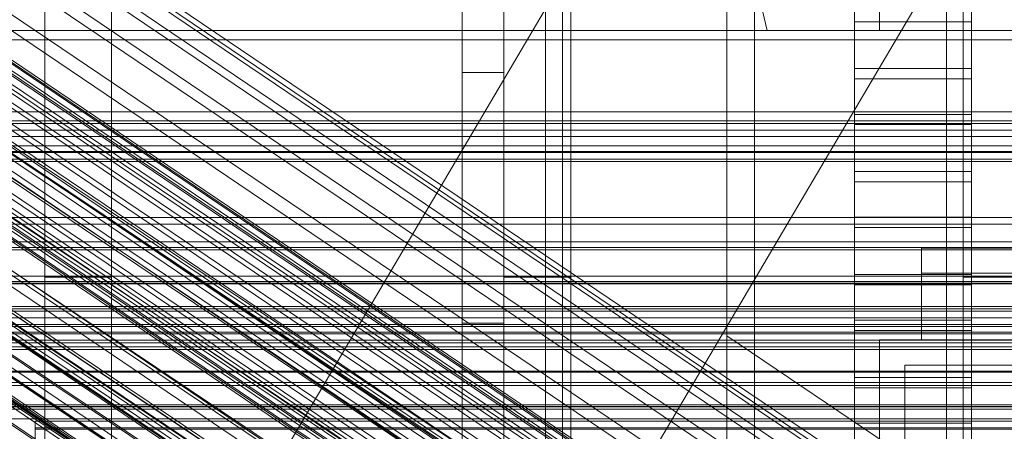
# Model space of a CAD drawing. Header units: millimetres. Extents: x -4738 to 65662, y -68080 to 6847.
# Tile 191 of 256: x -313 to -195, y -34728 to -34679. Entities that reach past the tile are written whole.
import ezdxf

# ---------------------------------------------------------------- set-up
doc = ezdxf.new("R2010")
doc.units = ezdxf.units.MM
for name, color, linetype, lineweight in [('COTAS_O', 1, 'Continuous', 0), ('COTAS_P', 1, 'Continuous', 0), ('frontal_briquetadora', 7, 'Continuous', 0), ('frontal_C01', 7, 'Continuous', 0), ('frontal_C02', 7, 'Continuous', 0), ('frontal_C03', 7, 'Continuous', 0), ('frontal_C04', 7, 'Continuous', 0), ('frontal_C05', 7, 'Continuous', 0), ('frontal_mezcladora', 7, 'Continuous', 0), ('frontal_secador', 7, 'Continuous', 0)]:
    doc.layers.add(name, color=color, linetype=linetype, lineweight=lineweight)
doc.dimstyles.new('R19_100', dxfattribs={"dimtxt": 250, "dimasz": 150, "dimexe": 150, "dimexo": 80, "dimgap": 100, "dimtad": 1, "dimtih": 1, "dimtoh": 1, "dimdsep": 46, "dimcen": 0.09, "dimadec": 0, "dimazin": 0, "dimtfac": 1, "dimtdec": 4, "dimtofl": 0, "dimtmove": 0, "dimatfit": 3, "dimfxl": 1, "dimtolj": 1, "dimtzin": 0, "dimarcsym": 0})

# ---------------------------------------------------------------- blocks, each defined once
blk = doc.blocks.new('DIM_R30_51')
at = {"layer": 'COTAS_O'}
for p, q in [((-650, -33700), (50, -33700)), ((50, -33700), (5, -33850)), ((50, -34900), (50, -33700)), ((50, -33700), (95, -33850)), ((50, -34900), (5, -34750)), ((50, -34900), (95, -34750)), ((-650, -34900), (50, -34900))]:
    blk.add_line(p, q, dxfattribs=at)
blk.add_text('1200 O', height=250, rotation=90, dxfattribs=at).set_placement((-50, -34300))
blk = doc.blocks.new('DIM_R30_52')
at = {"layer": 'COTAS_O'}
for p, q in [((-650, -34200), (-500, -34155)), ((650, -34200), (500, -34155)), ((-650, -34900), (-650, -34200)), ((-650, -34200), (650, -34200)), ((-650, -34200), (-500, -34245)), ((650, -34200), (500, -34245)), ((650, -34900), (650, -34200))]:
    blk.add_line(p, q, dxfattribs=at)
blk.add_text('1300 O', height=250, dxfattribs=at).set_placement((0, -34100))
blk = doc.blocks.new('DIM_R30_57')
at = {"layer": 'COTAS_P'}
for p, q in [((-305, -34680), (395, -34680)), ((395, -34680), (350, -34830)), ((395, -36000), (395, -34680)), ((395, -34680), (440, -34830)), ((395, -36000), (350, -35850)), ((395, -36000), (440, -35850)), ((-305, -36000), (395, -36000))]:
    blk.add_line(p, q, dxfattribs=at)
blk.add_text('1320 P', height=250, rotation=90, dxfattribs=at).set_placement((295, -35340))

msp = doc.modelspace()

# ---------------------------------------------------------------- linework, layer by layer
at = {"layer": 'frontal_briquetadora'}
for p, q in [((-430, -33820), (-223.45, -34680)), ((-210, -34680), (-210, -33820)), ((-210, -34680), (-210, -34260)), ((-210, -34680), (-210, -34305)), ((-210, -34471), (-210, -34680)), ((-210, -34496), (-210, -34680)), ((-430, -34680), (-223.45, -34680)), ((-430, -34680), (-210, -34680)), ((-260, -34680), (-255, -34680)), ((-260, -34685), (-260, -34680)), ((-255, -34685), (-255, -34680)), ((-223.45, -34680), (-210, -34680)), ((-260, -34685), (-255, -34685)), ((-260, -34715), (-260, -34685)), ((-255, -34715), (-255, -34685)), ((-260, -34715), (-255, -34715))]:
    msp.add_line(p, q, dxfattribs=at)
at = {"layer": 'frontal_C01'}
for p, q in [((-250, -33373.251), (-250, -35948.844)), ((-250, -35953.656), (-250, -33378.064)), ((-228.298, -34453.88), (-228.298, -34716.493)), ((-228.298, -34722.274), (-228.298, -34459.66)), ((-446.358, -35009.677), (-186.358, -34569.677)), ((-413.642, -35029.009), (-153.642, -34589.009)), ((-332.629, -34652.472), (-148.32, -34776.807)), ((-331.181, -34652.123), (-146.872, -34776.458)), ((-330.692, -34653.213), (-146.383, -34777.548)), ((-334.938, -34654.237), (-150.629, -34778.572)), ((-355.53, -34655.937), (-141.731, -34800.166)), ((-355.017, -34655.814), (-141.218, -34800.042)), ((-354.844, -34656.2), (-141.045, -34800.428)), ((-331.197, -34655.668), (-146.887, -34780.003)), ((-357.415, -34657.647), (-143.617, -34801.875)), ((-356.348, -34656.563), (-142.549, -34800.791)), ((-355.022, -34657.07), (-141.224, -34801.298)), ((-337.95, -34657.298), (-153.641, -34781.633)), ((-355.541, -34658.364), (-141.742, -34802.592)), ((-358.659, -34659.117), (-144.861, -34803.345)), ((-356.363, -34659.994), (-142.565, -34804.223)), ((-332.659, -34659.321), (-148.35, -34783.655)), ((-146.196, -34805.099), (-359.995, -34660.871)), ((-357.434, -34661.85), (-143.635, -34806.078)), ((-341.461, -34661.445), (-157.152, -34785.78)), ((-361.332, -34662.791), (-147.533, -34807.019)), ((-358.68, -34663.804), (-144.881, -34808.033)), ((-334.981, -34663.922), (-150.672, -34788.257)), ((-362.578, -34664.745), (-148.779, -34808.973)), ((-360.017, -34665.724), (-146.218, -34809.952)), ((-363.648, -34666.6), (-149.85, -34810.829)), ((-160.922, -34790.731), (-345.231, -34666.396)), ((-364.471, -34668.231), (-150.672, -34812.459)), ((-361.352, -34667.478), (-147.554, -34811.707)), ((-362.596, -34668.948), (-148.798, -34813.176)), ((-338.003, -34669.159), (-153.694, -34793.494)), ((-365.168, -34670.395), (-151.369, -34814.623)), ((-364.989, -34669.525), (-151.191, -34813.754)), ((-363.664, -34670.032), (-149.865, -34814.26)), ((-364.995, -34670.781), (-151.196, -34815.01)), ((-364.482, -34670.657), (-150.683, -34814.886)), ((-349.002, -34671.814), (-164.693, -34796.149)), ((-341.52, -34674.675), (-157.211, -34799.009)), ((-352.519, -34677.329), (-168.21, -34801.664)), ((-345.291, -34680.092), (-160.982, -34804.427)), ((-355.541, -34682.566), (-171.232, -34806.901)), ((-349.061, -34685.044), (-164.752, -34809.378)), ((-357.863, -34687.168), (-173.554, -34811.502)), ((-352.572, -34689.191), (-168.263, -34813.525)), ((-359.326, -34690.82), (-175.016, -34815.155)), ((-355.584, -34692.251), (-171.275, -34816.586)), ((-359.83, -34693.275), (-175.521, -34817.61)), ((-357.893, -34694.016), (-173.584, -34818.351)), ((450, -34694.46), (-450, -34694.46)), ((-359.341, -34694.365), (-175.032, -34818.7)), ((-450, -34705.245), (450, -34705.245)), ((-130, -34782.805), (-228.298, -34716.493)), ((-228.298, -34716.493), (-228.298, -34979.106)), ((-228.298, -34716.493), (-228.298, -34722.274)), ((-228.298, -34984.887), (-228.298, -34722.274)), ((-228.298, -34722.274), (-130, -34788.585)), ((-311.15, -34727.661), (-311.15, -34726.722)), ((-311.15, -34726.722), (-311.15, -34727.514)), ((-311.15, -34726.722), (311.15, -34726.722)), ((-311.15, -34727.514), (-311.15, -34729.982)), ((-311.15, -34727.514), (311.15, -34727.514)), ((-311.15, -34730.267), (-311.15, -34727.661)), ((-311.15, -34727.661), (311.15, -34727.661))]:
    msp.add_line(p, q, dxfattribs=at)
at = {"layer": 'frontal_C02'}
for p, q in [((-250, -32921.727), (-250, -35767.183)), ((-250, -35771.953), (-250, -32926.497)), ((-228.298, -34455.696), (-228.298, -34746.19)), ((-228.298, -34751.921), (-228.298, -34461.426)), ((-332.629, -34682.337), (-148.32, -34805.591)), ((-331.181, -34682.179), (-146.872, -34805.433)), ((-330.692, -34683.462), (-146.383, -34806.716)), ((-334.938, -34683.924), (-150.629, -34807.179)), ((-355.017, -34685.967), (-141.218, -34828.942)), ((-356.348, -34686.585), (-142.549, -34829.561)), ((-355.53, -34686.023), (-141.731, -34828.998)), ((-354.844, -34686.421), (-141.045, -34829.397)), ((-337.95, -34686.833), (-153.641, -34810.088)), ((-331.197, -34686.098), (-146.887, -34809.352)), ((-357.415, -34687.616), (-143.617, -34830.591)), ((-355.022, -34687.355), (-141.224, -34830.331)), ((-358.659, -34689.045), (-144.861, -34832.02)), ((-355.541, -34688.705), (-141.742, -34831.681)), ((-356.363, -34690.379), (-142.565, -34833.354)), ((-332.659, -34689.907), (-148.35, -34813.162)), ((-146.196, -34833.75), (-359.995, -34690.774)), ((-341.461, -34690.866), (-157.152, -34814.12)), ((-361.332, -34692.687), (-147.533, -34835.662)), ((-357.434, -34692.262), (-143.635, -34835.238)), ((-362.578, -34694.652), (-148.779, -34837.627)), ((-358.68, -34694.227), (-144.881, -34837.202)), ((-334.981, -34694.63), (-150.672, -34817.885)), ((-360.017, -34696.139), (-146.218, -34839.115)), ((-160.922, -34819.001), (-345.231, -34695.747)), ((-338.003, -34699.946), (-153.694, -34823.2)), ((-349.002, -34701.144), (-164.693, -34824.398)), ((-341.52, -34705.491), (-157.211, -34828.745))]:
    msp.add_line(p, q, dxfattribs=at)
at = {"layer": 'frontal_C03'}
for p, q in [((1250, -34690.796), (-1250, -34690.796)), ((1250, -34691.113), (-1250, -34691.113)), ((1250, -34691.907), (-1250, -34691.907)), ((-1250, -34692.671), (1250, -34692.671)), ((1250, -34693.794), (-1250, -34693.794)), ((1250, -34694.558), (-1250, -34694.558)), ((1250, -34695.352), (-1250, -34695.352)), ((1250, -34695.668), (-1250, -34695.668)), ((-1415, -34703.129), (1415, -34703.129)), ((1250, -34705.923), (-1250, -34705.923)), ((1250, -34706.217), (-1250, -34706.217)), ((1250, -34709.382), (-1250, -34709.382)), ((1250, -34710.22), (-1250, -34710.22)), ((1250, -34713.254), (-1250, -34713.254)), ((1250, -34713.57), (-1250, -34713.57)), ((1250, -34714.364), (-1250, -34714.364)), ((-1250, -34715.129), (1250, -34715.129)), ((1250, -34716.069), (-1250, -34716.069)), ((1250, -34716.251), (-1250, -34716.251)), ((1250, -34717.016), (-1250, -34717.016)), ((1250, -34717.322), (-1250, -34717.322)), ((1250, -34717.81), (-1250, -34717.81)), ((1250, -34718.126), (-1250, -34718.126)), ((1496, -34720.716), (-1496, -34720.716)), ((1496, -34720.834), (-1496, -34720.834)), ((1496, -34722.1), (-1496, -34722.1)), ((1496, -34722.435), (-1496, -34722.435)), ((1496, -34724.774), (-1496, -34724.774)), ((1496, -34725.276), (-1496, -34725.276)), ((-1250, -34724.964), (1250, -34724.964)), ((1250, -34726.443), (-1250, -34726.443))]:
    msp.add_line(p, q, dxfattribs=at)
at = {"layer": 'frontal_C04'}
for p, q in [((-225, -35487.488), (-225, -34411.606)), ((-225, -34417.244), (-225, -35493.126)), ((-250, -35516.618), (-250, -34440.737)), ((-225, -34440.737), (-225, -35516.618)), ((-225, -35634.08), (-225, -34558.198)), ((-225, -34563.836), (-225, -35639.718)), ((-250, -34605.183), (-250, -35681.065)), ((-225, -34605.183), (-225, -35681.065)), ((-213, -34684.538), (-213, -34648.83)), ((-199, -34648.83), (-199, -34684.538)), ((-213, -34654.302), (-213, -34690.01)), ((-199, -34690.01), (-199, -34654.302)), ((-213, -34696.851), (-213, -34661.143)), ((-199, -34661.143), (-199, -34696.851)), ((-213, -34666.615), (-213, -34702.323)), ((-199, -34702.323), (-199, -34666.615)), ((-248, -35988), (-248, -34670.697)), ((-202, -35988), (-202, -34670.697)), ((-213, -34709.164), (-213, -34673.455)), ((-199, -34673.455), (-199, -34709.164)), ((-213, -34677.698), (-213, -34684.538)), ((-199, -34677.698), (-199, -34684.538)), ((-199, -34678.928), (-213, -34678.928)), ((-213, -34678.928), (-213, -34714.636)), ((-213, -34685.768), (-213, -34678.928)), ((-199, -34714.636), (-199, -34678.928)), ((-199, -34678.928), (-199, -34685.768)), ((-199, -34684.538), (-213, -34684.538)), ((-213, -34685.768), (-199, -34685.768)), ((-213, -34721.476), (-213, -34685.768)), ((-199, -34685.768), (-199, -34721.476)), ((-213, -34690.01), (-199, -34690.01)), ((-213, -34690.01), (-213, -34696.851)), ((-199, -34690.01), (-199, -34696.851)), ((-199, -34691.24), (-213, -34691.24)), ((-213, -34691.24), (-213, -34726.949)), ((-213, -34698.081), (-213, -34691.24)), ((-199, -34726.949), (-199, -34691.24)), ((-199, -34691.24), (-199, -34698.081)), ((-199, -34696.851), (-213, -34696.851)), ((-213, -34698.081), (-199, -34698.081)), ((-213, -34733.789), (-213, -34698.081)), ((-199, -34698.081), (-199, -34733.789)), ((-213, -34702.323), (-199, -34702.323)), ((-213, -34702.323), (-213, -34709.164)), ((-199, -34702.323), (-199, -34709.164)), ((-199, -34703.553), (-213, -34703.553)), ((-213, -34703.553), (-213, -34739.261)), ((-213, -34710.393), (-213, -34703.553)), ((-199, -34739.261), (-199, -34703.553)), ((-199, -34703.553), (-199, -34710.393)), ((-199, -34709.164), (-213, -34709.164)), ((-213, -34710.393), (-199, -34710.393)), ((-213, -34746.102), (-213, -34710.393)), ((-199, -34710.393), (-199, -34746.102)), ((-213, -34714.636), (-199, -34714.636)), ((-213, -34714.636), (-213, -34721.476)), ((-199, -34714.636), (-199, -34721.476)), ((-199, -34715.866), (-213, -34715.866)), ((-213, -34715.866), (-213, -34751.574)), ((-213, -34722.706), (-213, -34715.866)), ((-199, -34751.574), (-199, -34715.866)), ((-199, -34715.866), (-199, -34722.706)), ((-199, -34721.476), (-213, -34721.476)), ((-213, -34722.706), (-199, -34722.706)), ((-213, -34758.414), (-213, -34722.706)), ((-199, -34722.706), (-199, -34758.414)), ((-213, -34726.949), (-199, -34726.949)), ((-213, -34726.949), (-213, -34733.789)), ((-199, -34726.949), (-199, -34733.789))]:
    msp.add_line(p, q, dxfattribs=at)
at = {"layer": 'frontal_C05'}
for p, q in [((-205, -34706), (-205, -34709)), ((-188, -34706), (-205, -34706)), ((-197.729, -34706), (-197.742, -34706)), ((-197.708, -34706), (-197.729, -34706)), ((-197.681, -34706), (-197.708, -34706)), ((-197.647, -34706), (-197.681, -34706)), ((-197.607, -34706), (-197.647, -34706)), ((-197.56, -34706), (-197.607, -34706)), ((-197.507, -34706), (-197.56, -34706)), ((-197.447, -34706), (-197.507, -34706)), ((-197.382, -34706), (-197.447, -34706)), ((-197.31, -34706), (-197.382, -34706)), ((-197.233, -34706), (-197.31, -34706)), ((-197.15, -34706), (-197.233, -34706)), ((-197.062, -34706), (-197.15, -34706)), ((-196.969, -34706), (-197.062, -34706)), ((-196.87, -34706), (-196.969, -34706)), ((-196.768, -34706), (-196.87, -34706)), ((-196.66, -34706), (-196.768, -34706)), ((-196.549, -34706), (-196.66, -34706)), ((-196.434, -34706), (-196.549, -34706)), ((-196.315, -34706), (-196.434, -34706)), ((-196.193, -34706), (-196.315, -34706)), ((-196.068, -34706), (-196.193, -34706)), ((-195.941, -34706), (-196.068, -34706)), ((-195.811, -34706), (-195.941, -34706)), ((-195.679, -34706), (-195.811, -34706)), ((-195.545, -34706), (-195.679, -34706)), ((-195.41, -34706), (-195.545, -34706)), ((-195.274, -34706), (-195.41, -34706)), ((-195.137, -34706), (-195.274, -34706)), ((-195, -34706), (-195.137, -34706)), ((-205, -34713), (-205, -34709)), ((-205, -34709), (245, -34709)), ((-188, -34709), (-205, -34709)), ((-201.383, -34709), (-201.37, -34709)), ((-201.361, -34709), (-201.378, -34709)), ((-201.37, -34709), (-201.349, -34709)), ((-201.337, -34709), (-201.361, -34709)), ((-201.349, -34709), (-201.321, -34709)), ((-201.306, -34709), (-201.337, -34709)), ((-201.321, -34709), (-201.286, -34709)), ((-201.283, -34709), (-201.319, -34709)), ((-201.267, -34709), (-201.306, -34709)), ((-201.286, -34709), (-201.243, -34709)), ((-201.241, -34709), (-201.283, -34709)), ((-201.272, -34709), (-201.227, -34709)), ((-201.221, -34709), (-201.267, -34709)), ((-201.243, -34709), (-201.194, -34709)), ((-201.227, -34709), (-201.176, -34709)), ((-201.169, -34709), (-201.221, -34709)), ((-201.194, -34709), (-201.137, -34709)), ((-201.134, -34709), (-201.191, -34709)), ((-201.176, -34709), (-201.117, -34709)), ((-201.109, -34709), (-201.169, -34709)), ((-201.137, -34709), (-201.074, -34709)), ((-201.071, -34709), (-201.134, -34709)), ((-201.117, -34709), (-201.052, -34709)), ((-201.043, -34709), (-201.109, -34709)), ((-201.074, -34709), (-201.004, -34709)), ((-201.052, -34709), (-200.98, -34709)), ((-200.97, -34709), (-201.043, -34709)), ((-201.004, -34709), (-200.928, -34709)), ((-200.924, -34709), (-201.001, -34709)), ((-200.98, -34709), (-200.902, -34709)), ((-200.89, -34709), (-200.97, -34709)), ((-200.928, -34709), (-200.845, -34709)), ((-200.842, -34709), (-200.924, -34709)), ((-200.902, -34709), (-200.817, -34709)), ((-200.804, -34709), (-200.89, -34709)), ((-200.845, -34709), (-200.756, -34709)), ((-200.753, -34709), (-200.842, -34709)), ((-200.817, -34709), (-200.727, -34709)), ((-200.713, -34709), (-200.804, -34709)), ((-200.756, -34709), (-200.661, -34709)), ((-200.658, -34709), (-200.753, -34709)), ((-200.727, -34709), (-200.631, -34709)), ((-200.615, -34709), (-200.713, -34709)), ((-200.558, -34709), (-200.658, -34709)), ((-200.631, -34709), (-200.529, -34709)), ((-200.512, -34709), (-200.615, -34709)), ((-200.56, -34709), (-200.455, -34709)), ((-200.529, -34709), (-200.422, -34709)), ((-200.404, -34709), (-200.512, -34709)), ((-200.455, -34709), (-200.344, -34709)), ((-200.422, -34709), (-200.31, -34709)), ((-200.291, -34709), (-200.404, -34709)), ((-200.344, -34709), (-200.228, -34709)), ((-200.31, -34709), (-200.193, -34709)), ((-200.173, -34709), (-200.291, -34709)), ((-200.228, -34709), (-200.107, -34709)), ((-200.193, -34709), (-200.072, -34709)), ((-200.05, -34709), (-200.173, -34709)), ((-200.107, -34709), (-199.983, -34709)), ((-200.072, -34709), (-199.947, -34709)), ((-199.924, -34709), (-200.05, -34709)), ((-199.983, -34709), (-193.205, -34709)), ((-199.947, -34709), (-199.818, -34709)), ((-199.793, -34709), (-199.924, -34709)), ((-199.818, -34709), (-199.685, -34709)), ((-199.659, -34709), (-199.793, -34709)), ((-199.685, -34709), (-199.549, -34709)), ((-199.522, -34709), (-199.659, -34709)), ((-199.549, -34709), (-199.411, -34709)), ((-199.382, -34709), (-199.522, -34709)), ((-199.411, -34709), (-199.269, -34709)), ((-199.24, -34709), (-199.382, -34709)), ((-199.269, -34709), (-199.126, -34709)), ((-199.096, -34709), (-199.24, -34709)), ((-199.126, -34709), (-198.981, -34709)), ((-198.949, -34709), (-199.096, -34709)), ((-198.981, -34709), (-198.834, -34709)), ((-198.802, -34709), (-198.949, -34709)), ((-198.834, -34709), (-198.686, -34709)), ((-198.653, -34709), (-198.802, -34709)), ((-198.686, -34709), (-198.538, -34709)), ((-198.504, -34709), (-198.653, -34709)), ((-198.538, -34709), (-198.389, -34709)), ((-198.354, -34709), (-198.504, -34709)), ((-198.389, -34709), (-198.249, -34709)), ((-198.205, -34709), (-198.354, -34709)), ((-198.249, -34709), (-198.109, -34709)), ((-198.056, -34709), (-198.205, -34709)), ((-198.109, -34709), (-197.97, -34709)), ((-197.908, -34709), (-198.056, -34709)), ((-197.97, -34709), (-197.832, -34709)), ((-197.761, -34709), (-197.908, -34709)), ((-197.832, -34709), (-197.695, -34709)), ((-197.615, -34709), (-197.761, -34709)), ((-197.729, -34709), (-197.742, -34709)), ((-197.708, -34709), (-197.729, -34709)), ((-197.681, -34709), (-197.708, -34709)), ((-197.695, -34709), (-197.56, -34709)), ((-197.647, -34709), (-197.681, -34709)), ((-197.607, -34709), (-197.647, -34709)), ((-197.472, -34709), (-197.615, -34709)), ((-197.56, -34709), (-197.607, -34709)), ((-197.56, -34709), (-197.426, -34709)), ((-197.507, -34709), (-197.56, -34709)), ((-197.447, -34709), (-197.507, -34709)), ((-197.33, -34709), (-197.472, -34709)), ((-197.382, -34709), (-197.447, -34709)), ((-197.426, -34709), (-197.295, -34709)), ((-197.31, -34709), (-197.382, -34709)), ((-197.192, -34709), (-197.33, -34709)), ((-197.233, -34709), (-197.31, -34709)), ((-197.295, -34709), (-197.165, -34709)), ((-197.15, -34709), (-197.233, -34709)), ((-197.056, -34709), (-197.192, -34709)), ((-197.165, -34709), (-197.039, -34709)), ((-197.062, -34709), (-197.15, -34709)), ((-196.969, -34709), (-197.062, -34709)), ((-196.924, -34709), (-197.056, -34709)), ((-197.039, -34709), (-196.915, -34709)), ((-196.87, -34709), (-196.969, -34709)), ((-196.795, -34709), (-196.924, -34709)), ((-196.768, -34709), (-196.87, -34709)), ((-196.795, -34709), (-190.017, -34709)), ((-196.66, -34709), (-196.768, -34709)), ((-196.549, -34709), (-196.66, -34709)), ((-196.434, -34709), (-196.549, -34709)), ((-196.315, -34709), (-196.434, -34709)), ((-196.193, -34709), (-196.315, -34709)), ((-196.068, -34709), (-196.193, -34709)), ((-195.941, -34709), (-196.068, -34709)), ((-195.811, -34709), (-195.941, -34709)), ((-195.679, -34709), (-195.811, -34709)), ((-195.545, -34709), (-195.679, -34709)), ((-195.41, -34709), (-195.545, -34709)), ((-195.274, -34709), (-195.41, -34709)), ((-195.137, -34709), (-195.274, -34709)), ((-195, -34709), (-195.137, -34709)), ((-205, -34717), (-205, -34713)), ((-205, -34713), (245, -34713)), ((-201.383, -34713), (-201.37, -34713)), ((-201.361, -34713), (-201.378, -34713)), ((-201.37, -34713), (-201.349, -34713)), ((-201.337, -34713), (-201.361, -34713)), ((-201.349, -34713), (-201.321, -34713)), ((-201.306, -34713), (-201.337, -34713)), ((-201.321, -34713), (-201.286, -34713)), ((-201.283, -34713), (-201.319, -34713)), ((-201.267, -34713), (-201.306, -34713)), ((-201.286, -34713), (-201.243, -34713)), ((-201.241, -34713), (-201.283, -34713)), ((-201.272, -34713), (-201.227, -34713)), ((-201.221, -34713), (-201.267, -34713)), ((-201.243, -34713), (-201.194, -34713)), ((-201.227, -34713), (-201.176, -34713)), ((-201.169, -34713), (-201.221, -34713)), ((-201.194, -34713), (-201.137, -34713)), ((-201.134, -34713), (-201.191, -34713)), ((-201.176, -34713), (-201.117, -34713)), ((-201.109, -34713), (-201.169, -34713)), ((-201.137, -34713), (-201.074, -34713)), ((-201.071, -34713), (-201.134, -34713)), ((-201.117, -34713), (-201.052, -34713)), ((-201.043, -34713), (-201.109, -34713)), ((-201.074, -34713), (-201.004, -34713)), ((-201.052, -34713), (-200.98, -34713)), ((-200.97, -34713), (-201.043, -34713)), ((-201.004, -34713), (-200.928, -34713)), ((-200.924, -34713), (-201.001, -34713)), ((-200.98, -34713), (-200.902, -34713)), ((-200.89, -34713), (-200.97, -34713)), ((-200.928, -34713), (-200.845, -34713)), ((-200.842, -34713), (-200.924, -34713)), ((-200.902, -34713), (-200.817, -34713)), ((-200.804, -34713), (-200.89, -34713)), ((-200.845, -34713), (-200.756, -34713)), ((-200.753, -34713), (-200.842, -34713)), ((-200.817, -34713), (-200.727, -34713)), ((-200.713, -34713), (-200.804, -34713)), ((-200.756, -34713), (-200.661, -34713)), ((-200.658, -34713), (-200.753, -34713)), ((-200.727, -34713), (-200.631, -34713)), ((-200.615, -34713), (-200.713, -34713)), ((-200.558, -34713), (-200.658, -34713)), ((-200.631, -34713), (-200.529, -34713)), ((-200.512, -34713), (-200.615, -34713)), ((-200.56, -34713), (-200.455, -34713)), ((-200.529, -34713), (-200.422, -34713)), ((-200.404, -34713), (-200.512, -34713)), ((-200.455, -34713), (-200.344, -34713)), ((-200.422, -34713), (-200.31, -34713)), ((-200.291, -34713), (-200.404, -34713)), ((-200.344, -34713), (-200.228, -34713)), ((-200.31, -34713), (-200.193, -34713)), ((-200.173, -34713), (-200.291, -34713)), ((-200.228, -34713), (-200.107, -34713)), ((-200.193, -34713), (-200.072, -34713)), ((-200.05, -34713), (-200.173, -34713)), ((-200.107, -34713), (-199.983, -34713)), ((-200.072, -34713), (-199.947, -34713)), ((-199.924, -34713), (-200.05, -34713)), ((-199.983, -34713), (-193.205, -34713)), ((-199.947, -34713), (-199.818, -34713)), ((-199.793, -34713), (-199.924, -34713)), ((-199.818, -34713), (-199.685, -34713)), ((-199.659, -34713), (-199.793, -34713)), ((-199.685, -34713), (-199.549, -34713)), ((-199.522, -34713), (-199.659, -34713)), ((-199.549, -34713), (-199.411, -34713)), ((-199.382, -34713), (-199.522, -34713)), ((-199.411, -34713), (-199.269, -34713)), ((-199.24, -34713), (-199.382, -34713)), ((-199.269, -34713), (-199.126, -34713)), ((-199.096, -34713), (-199.24, -34713)), ((-199.126, -34713), (-198.981, -34713)), ((-198.949, -34713), (-199.096, -34713)), ((-198.981, -34713), (-198.834, -34713)), ((-198.802, -34713), (-198.949, -34713)), ((-198.834, -34713), (-198.686, -34713)), ((-198.653, -34713), (-198.802, -34713)), ((-198.686, -34713), (-198.538, -34713)), ((-198.504, -34713), (-198.653, -34713)), ((-198.538, -34713), (-198.389, -34713)), ((-198.354, -34713), (-198.504, -34713)), ((-198.389, -34713), (-198.249, -34713)), ((-198.205, -34713), (-198.354, -34713)), ((-198.249, -34713), (-198.109, -34713)), ((-198.056, -34713), (-198.205, -34713)), ((-198.109, -34713), (-197.97, -34713)), ((-197.908, -34713), (-198.056, -34713)), ((-197.97, -34713), (-197.832, -34713)), ((-197.761, -34713), (-197.908, -34713)), ((-197.832, -34713), (-197.695, -34713)), ((-197.615, -34713), (-197.761, -34713)), ((-197.729, -34713), (-197.742, -34713)), ((-197.708, -34713), (-197.729, -34713)), ((-197.681, -34713), (-197.708, -34713)), ((-197.695, -34713), (-197.56, -34713)), ((-197.647, -34713), (-197.681, -34713)), ((-197.607, -34713), (-197.647, -34713)), ((-197.472, -34713), (-197.615, -34713)), ((-197.56, -34713), (-197.607, -34713)), ((-197.507, -34713), (-197.56, -34713)), ((-197.56, -34713), (-197.426, -34713)), ((-197.447, -34713), (-197.507, -34713)), ((-197.33, -34713), (-197.472, -34713)), ((-197.382, -34713), (-197.447, -34713)), ((-197.426, -34713), (-197.295, -34713)), ((-197.31, -34713), (-197.382, -34713)), ((-197.192, -34713), (-197.33, -34713)), ((-197.233, -34713), (-197.31, -34713)), ((-197.295, -34713), (-197.165, -34713)), ((-197.15, -34713), (-197.233, -34713)), ((-197.056, -34713), (-197.192, -34713)), ((-197.165, -34713), (-197.039, -34713)), ((-197.062, -34713), (-197.15, -34713)), ((-196.969, -34713), (-197.062, -34713)), ((-196.924, -34713), (-197.056, -34713)), ((-197.039, -34713), (-196.915, -34713)), ((-196.87, -34713), (-196.969, -34713)), ((-196.795, -34713), (-196.924, -34713)), ((-196.768, -34713), (-196.87, -34713)), ((-196.795, -34713), (-190.017, -34713)), ((-196.66, -34713), (-196.768, -34713)), ((-196.549, -34713), (-196.66, -34713)), ((-196.434, -34713), (-196.549, -34713)), ((-196.315, -34713), (-196.434, -34713)), ((-196.193, -34713), (-196.315, -34713)), ((-196.068, -34713), (-196.193, -34713)), ((-195.941, -34713), (-196.068, -34713)), ((-195.811, -34713), (-195.941, -34713)), ((-195.679, -34713), (-195.811, -34713)), ((-195.545, -34713), (-195.679, -34713)), ((-195.41, -34713), (-195.545, -34713)), ((-195.274, -34713), (-195.41, -34713)), ((-195.137, -34713), (-195.274, -34713)), ((-195, -34713), (-195.137, -34713)), ((-210, -34717), (-185, -34717)), ((-210, -34792), (-210, -34717)), ((-205, -34717), (245, -34717)), ((-197.729, -34717), (-197.742, -34717)), ((-197.708, -34717), (-197.729, -34717)), ((-197.681, -34717), (-197.708, -34717)), ((-197.647, -34717), (-197.681, -34717)), ((-197.607, -34717), (-197.647, -34717)), ((-197.56, -34717), (-197.607, -34717)), ((-197.507, -34717), (-197.56, -34717)), ((-197.447, -34717), (-197.507, -34717)), ((-197.382, -34717), (-197.447, -34717)), ((-197.31, -34717), (-197.382, -34717)), ((-197.233, -34717), (-197.31, -34717)), ((-197.15, -34717), (-197.233, -34717)), ((-197.062, -34717), (-197.15, -34717)), ((-196.969, -34717), (-197.062, -34717)), ((-196.87, -34717), (-196.969, -34717)), ((-196.768, -34717), (-196.87, -34717)), ((-196.66, -34717), (-196.768, -34717)), ((-196.549, -34717), (-196.66, -34717)), ((-196.434, -34717), (-196.549, -34717)), ((-196.315, -34717), (-196.434, -34717)), ((-196.193, -34717), (-196.315, -34717)), ((-196.068, -34717), (-196.193, -34717)), ((-195.941, -34717), (-196.068, -34717)), ((-195.811, -34717), (-195.941, -34717)), ((-195.679, -34717), (-195.811, -34717)), ((-195.545, -34717), (-195.679, -34717)), ((-195.41, -34717), (-195.545, -34717)), ((-195.274, -34717), (-195.41, -34717)), ((-195.137, -34717), (-195.274, -34717)), ((-195, -34717), (-195.137, -34717)), ((-207, -34720), (-188, -34720)), ((-207, -34789), (-207, -34720))]:
    msp.add_line(p, q, dxfattribs=at)
at = {"layer": 'frontal_mezcladora'}
for p, q in [((-260, -34820), (-260, -34600)), ((-310, -34654.654), (-310, -34709.466)), ((-302, -34654.654), (-302, -34709.466)), ((-255, -34654.654), (-255, -34709.466)), ((-247, -34654.654), (-247, -34709.466)), ((-200, -34654.654), (-200, -34709.466)), ((-420, -34681.107), (240, -34681.107)), ((-310, -34709.466), (-310, -34746.089)), ((-310, -34709.466), (-302, -34709.466)), ((-302, -34709.466), (-302, -34746.089)), ((-255, -34709.466), (-255, -34746.089)), ((-255, -34709.466), (-247, -34709.466)), ((-247, -34709.466), (-247, -34746.089)), ((-200, -34709.466), (-200, -34746.089)), ((-200, -34709.466), (-192, -34709.466)), ((-625, -34710), (625, -34710)), ((-625, -34710), (-150, -34710)), ((-420, -34715.398), (240, -34715.398)), ((-625, -34725), (625, -34725))]:
    msp.add_line(p, q, dxfattribs=at)
at = {"layer": 'frontal_secador'}
for p, q in [((1250, -34689.715), (-1250, -34689.715)), ((1250, -34702.349), (-1250, -34702.349)), ((1250, -34710.291), (-1250, -34710.291)), ((1250, -34713), (-1250, -34713))]:
    msp.add_line(p, q, dxfattribs=at)

# ---------------------------------------------------------------- dimensions: what is measured, and where the dimension line sits
at = {"layer": 'COTAS_O'}
for p2, distance, picture, middle in [((-650, -33700), -700, 'DIM_R30_51', (50, -34300)), ((650, -34900), 700, 'DIM_R30_52', (0, -34200))]:
    dim = msp.add_aligned_dim(p1=(-650, -34900), p2=p2, distance=distance, text='<> O', dimstyle='R19_100', dxfattribs=at)
    dim.commit()
    dim.dimension.update_dxf_attribs({"geometry": picture, "text_midpoint": middle})
at = {"layer": 'COTAS_P'}
dim = msp.add_aligned_dim(p1=(-305, -36000), p2=(-305, -34680), distance=-700, text='<> P', dimstyle='R19_100', dxfattribs=at)
dim.commit()
dim.dimension.update_dxf_attribs({"geometry": 'DIM_R30_57', "text_midpoint": (395, -35340)})

doc.saveas('drawing.dxf')
